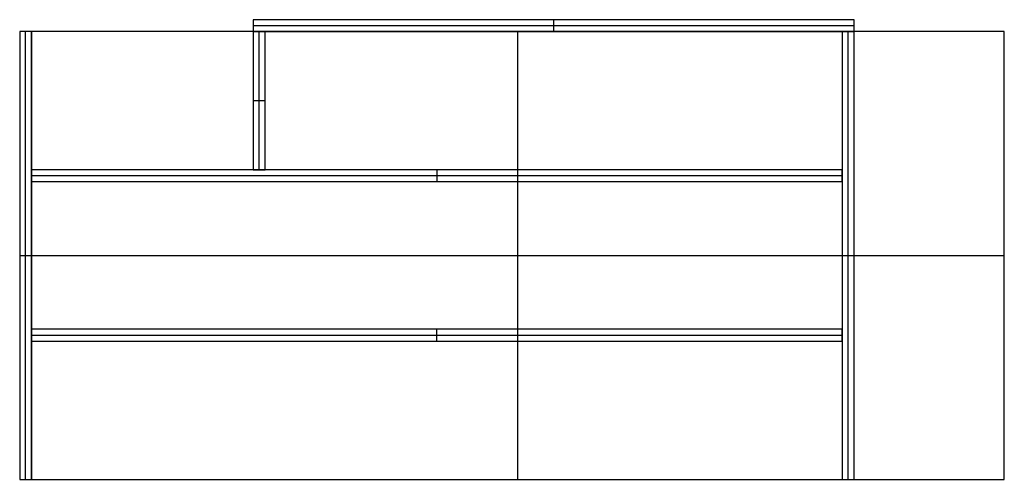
# Model space of a CAD drawing. Header units: millimetres. Extents: x -25 to 2040, y 19 to 984.
import ezdxf

# ---------------------------------------------------------------- set-up
doc = ezdxf.new("R2010")
doc.units = ezdxf.units.MM
doc.layers.add('Assemble$Base', color=7, linetype='Continuous', lineweight=30, true_color=0x000000)
doc.layers.add('Assemble$Right', color=7, linetype='Continuous', lineweight=30, true_color=0x000000)

msp = doc.modelspace()

# ---------------------------------------------------------------- linework, layer by layer
at = {"layer": 'Assemble$Base'}
for p, q in [((2040, 959.4, 200), (0, 959.4, 200)), ((0, 959.4, 200), (0, 959.4, 225)), ((2040, 959.4, 225), (0, 959.4, 225)), ((0, 959.4, 200), (0, 19.4, 200)), ((0, 959.4, 225), (0, 19.4, 225)), ((2040, 959.4, 212.5), (0, 959.4, 212.5)), ((0, 959.4, 212.5), (0, 19.4, 212.5)), ((490, 959.4), (465, 959.4)), ((465, 959.4), (465, 959.4, 200)), ((490, 959.4, 200), (465, 959.4, 200)), ((465, 959.4), (465, 669.4)), ((465, 959.4, 200), (465, 669.4, 200)), ((490, 959.4, 100), (465, 959.4, 100)), ((465, 959.4, 100), (465, 669.4, 100)), ((477.5, 959.4), (477.5, 959.4, 200)), ((477.5, 669.4), (477.5, 959.4)), ((477.5, 669.4, 200), (477.5, 959.4, 200)), ((490, 669.4), (490, 959.4)), ((490, 959.4), (490, 959.4, 200)), ((490, 669.4, 200), (490, 959.4, 200)), ((490, 669.4, 100), (490, 959.4, 100)), ((1020, 959.4, 200), (1020, 959.4, 225)), ((1020, 19.4, 200), (1020, 959.4, 200)), ((1020, 19.4, 225), (1020, 959.4, 225)), ((1725, 959.4), (1700, 959.4)), ((1700, 959.4), (1700, 959.4, 200)), ((1725, 959.4, 200), (1700, 959.4, 200)), ((1700, 959.4), (1700, 19.4)), ((1700, 959.4, 200), (1700, 19.4, 200)), ((1725, 959.4, 100), (1700, 959.4, 100)), ((1700, 959.4, 100), (1700, 19.4, 100)), ((1712.5, 959.4), (1712.5, 959.4, 200)), ((1712.5, 19.4), (1712.5, 959.4)), ((1712.5, 19.4, 200), (1712.5, 959.4, 200)), ((1725, 19.4), (1725, 959.4)), ((1725, 959.4), (1725, 959.4, 200)), ((1725, 19.4, 200), (1725, 959.4, 200)), ((1725, 19.4, 100), (1725, 959.4, 100)), ((2040, 19.4, 200), (2040, 959.4, 200)), ((2040, 959.4, 200), (2040, 959.4, 225)), ((2040, 19.4, 225), (2040, 959.4, 225)), ((2040, 19.4, 212.5), (2040, 959.4, 212.5)), ((465, 814.4), (465, 814.4, 200)), ((465, 814.4), (490, 814.4)), ((465, 814.4, 200), (490, 814.4, 200)), ((490, 814.4), (490, 814.4, 200)), ((0, 669.4), (0, 644.4)), ((0, 669.4, 200), (0, 644.4, 200)), ((0, 669.4), (0, 669.4, 200)), ((1700, 669.4), (0, 669.4)), ((1700, 669.4, 200), (0, 669.4, 200)), ((0, 669.4, 100), (0, 644.4, 100)), ((1700, 669.4, 100), (0, 669.4, 100)), ((465, 669.4), (490, 669.4)), ((465, 669.4, 200), (490, 669.4, 200)), ((465, 669.4), (465, 669.4, 200)), ((465, 669.4, 100), (490, 669.4, 100)), ((477.5, 669.4), (477.5, 669.4, 200)), ((490, 669.4), (490, 669.4, 200)), ((850, 669.4), (850, 669.4, 200)), ((850, 669.4), (850, 644.4)), ((850, 669.4, 200), (850, 644.4, 200)), ((1700, 644.4), (1700, 669.4)), ((1700, 669.4), (1700, 669.4, 200)), ((1700, 644.4, 200), (1700, 669.4, 200)), ((1700, 644.4, 100), (1700, 669.4, 100)), ((0, 656.9), (0, 656.9, 200)), ((1700, 656.9), (0, 656.9)), ((1700, 656.9, 200), (0, 656.9, 200)), ((0, 644.4), (0, 644.4, 200)), ((0, 644.4), (1700, 644.4)), ((0, 644.4, 200), (1700, 644.4, 200)), ((0, 644.4, 100), (1700, 644.4, 100)), ((850, 644.4), (850, 644.4, 200)), ((1700, 656.9), (1700, 656.9, 200)), ((1700, 644.4), (1700, 644.4, 200)), ((0, 489.4, 200), (0, 489.4, 225)), ((0, 489.4, 200), (2040, 489.4, 200)), ((0, 489.4, 225), (2040, 489.4, 225)), ((1700, 489.4), (1700, 489.4, 200)), ((1700, 489.4), (1725, 489.4)), ((1700, 489.4, 200), (1725, 489.4, 200)), ((1725, 489.4), (1725, 489.4, 200)), ((2040, 489.4, 200), (2040, 489.4, 225)), ((1700, 334.4), (0, 334.4)), ((0, 334.4), (0, 334.4, 200)), ((1700, 334.4, 200), (0, 334.4, 200)), ((0, 334.4), (0, 309.4)), ((0, 334.4, 200), (0, 309.4, 200)), ((1700, 334.4, 100), (0, 334.4, 100)), ((0, 334.4, 100), (0, 309.4, 100)), ((850, 334.4), (850, 334.4, 200)), ((850, 309.4), (850, 334.4)), ((850, 309.4, 200), (850, 334.4, 200)), ((1700, 309.4), (1700, 334.4)), ((1700, 334.4), (1700, 334.4, 200)), ((1700, 309.4, 200), (1700, 334.4, 200)), ((1700, 309.4, 100), (1700, 334.4, 100)), ((0, 321.9), (0, 321.9, 200)), ((0, 321.9), (1700, 321.9)), ((0, 321.9, 200), (1700, 321.9, 200)), ((1700, 321.9), (1700, 321.9, 200)), ((0, 309.4), (1700, 309.4)), ((0, 309.4, 200), (1700, 309.4, 200)), ((0, 309.4), (0, 309.4, 200)), ((0, 309.4, 100), (1700, 309.4, 100)), ((850, 309.4), (850, 309.4, 200)), ((1700, 309.4), (1700, 309.4, 200)), ((0, 19.4, 200), (2040, 19.4, 200)), ((0, 19.4, 225), (2040, 19.4, 225)), ((0, 19.4, 200), (0, 19.4, 225)), ((0, 19.4, 212.5), (2040, 19.4, 212.5)), ((1020, 19.4, 200), (1020, 19.4, 225)), ((1700, 19.4), (1725, 19.4)), ((1700, 19.4, 200), (1725, 19.4, 200)), ((1700, 19.4), (1700, 19.4, 200)), ((1700, 19.4, 100), (1725, 19.4, 100)), ((1712.5, 19.4), (1712.5, 19.4, 200)), ((1725, 19.4), (1725, 19.4, 200)), ((2040, 19.4, 200), (2040, 19.4, 225))]:
    msp.add_line(p, q, dxfattribs=at)
at = {"layer": 'Assemble$Right'}
for p, q in [((1725, 984.4), (465, 984.4)), ((465, 984.4), (465, 984.4, 650)), ((1725, 984.4, 650), (465, 984.4, 650)), ((465, 984.4), (465, 959.4)), ((465, 984.4, 650), (465, 959.4, 650)), ((1725, 984.4, 325), (465, 984.4, 325)), ((465, 984.4, 325), (465, 959.4, 325)), ((465, 971.9), (465, 971.9, 650)), ((465, 971.9), (1725, 971.9)), ((465, 971.9, 650), (1725, 971.9, 650)), ((1095, 984.4), (1095, 984.4, 650)), ((1095, 959.4), (1095, 984.4)), ((1095, 959.4, 650), (1095, 984.4, 650)), ((1725, 959.4), (1725, 984.4)), ((1725, 984.4), (1725, 984.4, 650)), ((1725, 959.4, 650), (1725, 984.4, 650)), ((1725, 959.4, 325), (1725, 984.4, 325)), ((1725, 971.9), (1725, 971.9, 650)), ((0, 959.4), (-25, 959.4)), ((-25, 959.4), (-25, 959.4, 525)), ((0, 959.4, 525), (-25, 959.4, 525)), ((-25, 959.4), (-25, 19.4)), ((-25, 959.4, 525), (-25, 19.4, 525)), ((0, 959.4, 262.5), (-25, 959.4, 262.5)), ((-25, 959.4, 262.5), (-25, 19.4, 262.5)), ((-12.5, 959.4), (-12.5, 959.4, 525)), ((-12.5, 19.4), (-12.5, 959.4)), ((-12.5, 19.4, 525), (-12.5, 959.4, 525)), ((0, 19.4), (0, 959.4)), ((0, 959.4), (0, 959.4, 525)), ((0, 19.4, 525), (0, 959.4, 525)), ((0, 19.4, 262.5), (0, 959.4, 262.5)), ((465, 959.4), (1725, 959.4)), ((465, 959.4, 650), (1725, 959.4, 650)), ((465, 959.4), (465, 959.4, 650)), ((465, 959.4, 325), (1725, 959.4, 325)), ((1095, 959.4), (1095, 959.4, 650)), ((1725, 959.4), (1725, 959.4, 650)), ((-25, 489.4), (-25, 489.4, 525)), ((-25, 489.4), (0, 489.4)), ((-25, 489.4, 525), (0, 489.4, 525)), ((0, 489.4), (0, 489.4, 525)), ((-25, 19.4), (0, 19.4)), ((-25, 19.4, 525), (0, 19.4, 525)), ((-25, 19.4), (-25, 19.4, 525)), ((-25, 19.4, 262.5), (0, 19.4, 262.5)), ((-12.5, 19.4), (-12.5, 19.4, 525)), ((0, 19.4), (0, 19.4, 525))]:
    msp.add_line(p, q, dxfattribs=at)

doc.saveas('drawing.dxf')
